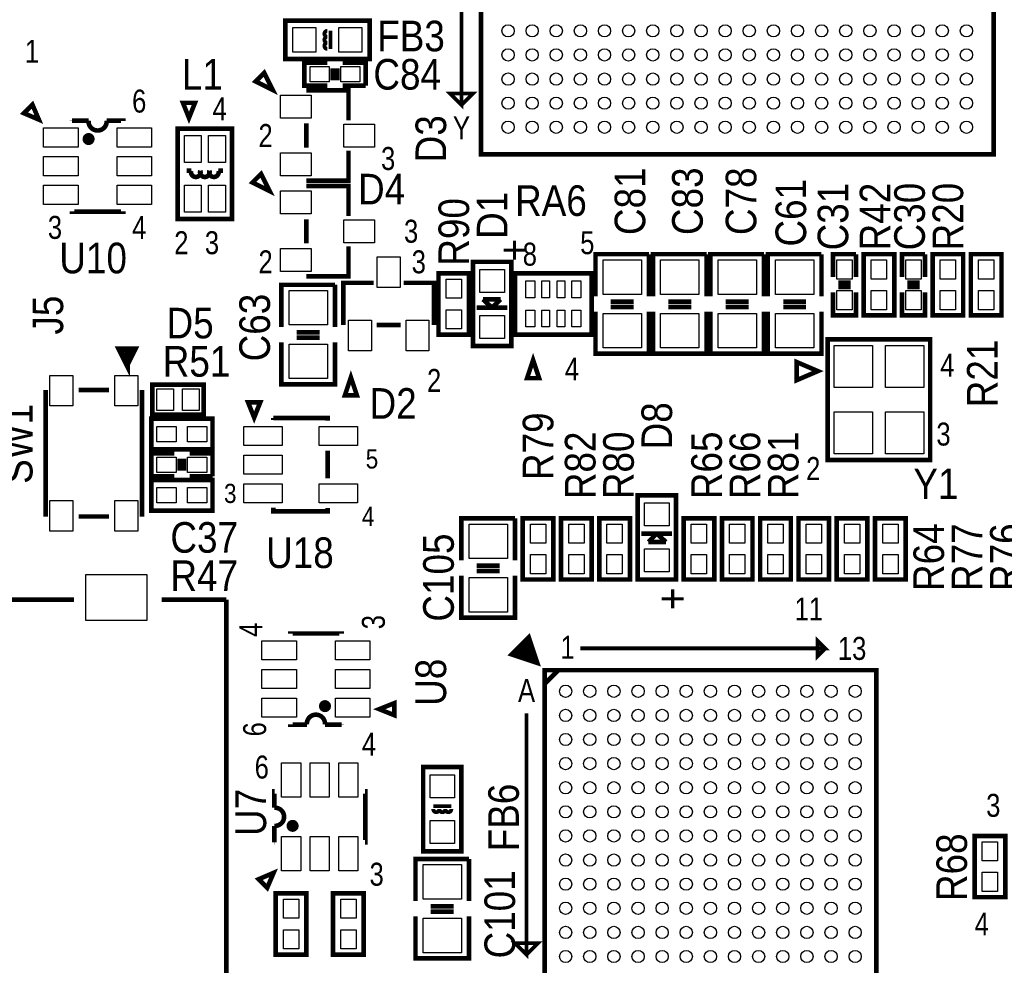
# Model space of a CAD drawing. Extents: x -19 to 391, y -43 to 244.
# Tile 3 of 31: x 9 to 41, y 16 to 47. Entities that reach past the tile are written whole.
import ezdxf
from ezdxf.enums import TextEntityAlignment as Align

# ---------------------------------------------------------------- set-up
doc = ezdxf.new("R2010")
doc.units = 0
for name, color, linetype in [('BOARD_GEOMETRY_SILKSCREEN_TOP', 1, 'CONTINUOUS'), ('PACKAGE_GEOMETRY_SILKSCREEN_TOP', 4, 'CONTINUOUS'), ('PIN_TOP', 5, 'CONTINUOUS'), ('REF_DES_SILKSCREEN_TOP', 6, 'CONTINUOUS')]:
    doc.layers.add(name, color=color, linetype=linetype)

msp = doc.modelspace()

# ---------------------------------------------------------------- linework, layer by layer
at = {"layer": 'BOARD_GEOMETRY_SILKSCREEN_TOP', "const_width": 0.127}
for points in [[(23.495, 58.039), (23.495, 44.196), (23.114, 44.577), (23.876, 44.577), (23.495, 44.196)], [(27.432, 26.162), (35.56, 26.162), (35.306, 26.416), (35.306, 25.908), (35.56, 26.162)], [(25.654, 24.003), (25.654, 16.002), (25.273, 16.383), (26.035, 16.383), (25.654, 16.002)]]:
    msp.add_lwpolyline(points, dxfattribs=at)
at = {"layer": 'PACKAGE_GEOMETRY_SILKSCREEN_TOP'}
for points, const_width in [([(24.13889, 59.55411), (24.13889, 42.55389), (41.13911, 42.55389), (41.13911, 59.55411)], 0.1524), ([(20.447, 45.72), (17.653, 45.72), (17.653, 46.99), (20.447, 46.99)], 0.1524), ([(17.238726, 44.692824), (16.95577, 45.258482), (16.673068, 44.97578)], 0.1524), ([(9.481058, 43.709336), (9.268968, 44.204128), (8.986266, 43.921426)], 0.1524), ([(14.45895, 43.763946), (14.659102, 44.264072), (14.259052, 44.264072)], 0.1524), ([(15.885922, 43.410124), (15.885922, 40.409876), (14.086078, 40.409876), (14.086078, 43.410124)], 0.1524), ([(17.13357, 41.338246), (16.850614, 41.903904), (16.567912, 41.621202)], 0.1524), ([(37.846, 39.243), (37.846, 37.211), (36.83, 37.211), (36.83, 39.243)], 0.1524), ([(40.132, 39.243), (40.132, 37.211), (39.116, 37.211), (39.116, 39.243)], 0.1524), ([(41.402, 39.243), (41.402, 37.211), (40.386, 37.211), (40.386, 39.243)], 0.1524), ([(25.146, 38.989), (25.146, 36.195), (23.876, 36.195), (23.876, 38.989)], 0.1524), ([(23.749, 38.608), (23.749, 36.576), (22.733, 36.576), (22.733, 38.608)], 0.1524), ([(27.432, 36.576), (27.813, 36.576), (27.813, 38.608), (25.273, 38.608), (25.273, 36.576)], 0.1524), ([(39.038022, 36.31692), (39.038022, 32.417004), (35.637978, 32.417004), (35.637978, 36.416996), (39.038022, 36.416996)], 0.1524), ([(25.8699, 35.729926), (25.670002, 35.129978), (26.070052, 35.129978)], 0.151892), ([(35.31108, 35.362896), (34.611056, 35.663124), (34.611056, 35.062922)], 0.1524), ([(19.828002, 35.156902), (19.628104, 34.556954), (20.0279, 34.556954)], 0.1524), ([(14.946884, 34.917126), (13.247116, 34.917126), (13.247116, 33.916874), (14.946884, 33.916874)], 0.1524), ([(16.620998, 33.822894), (16.820896, 34.32302), (16.4211, 34.32302)], 0.1524), ([(15.24, 32.766), (13.208, 32.766), (13.208, 33.782), (15.24, 33.782)], 0.1524), ([(15.24, 30.734), (13.208, 30.734), (13.208, 31.75), (15.24, 31.75)], 0.1524), ([(29.337, 28.448), (29.337, 31.242), (30.607, 31.242), (30.607, 28.448)], 0.1524), ([(26.543, 30.48), (26.543, 28.448), (25.527, 28.448), (25.527, 30.48)], 0.1524), ([(27.813, 30.48), (27.813, 28.448), (26.797, 28.448), (26.797, 30.48)], 0.1524), ([(29.083, 30.48), (29.083, 28.448), (28.067, 28.448), (28.067, 30.48)], 0.1524), ([(31.877, 30.48), (31.877, 28.448), (30.861, 28.448), (30.861, 30.48)], 0.1524), ([(33.147, 30.48), (33.147, 28.448), (32.131, 28.448), (32.131, 30.48)], 0.1524), ([(34.417, 30.48), (34.417, 28.448), (33.401, 28.448), (33.401, 30.48)], 0.1524), ([(35.687, 30.48), (35.687, 28.448), (34.671, 28.448), (34.671, 30.48)], 0.1524), ([(36.957, 30.48), (36.957, 28.448), (35.941, 28.448), (35.941, 30.48)], 0.1524), ([(38.227, 30.48), (38.227, 28.448), (37.211, 28.448), (37.211, 30.48)], 0.1524), ([(26.007568, 25.681432), (25.724612, 26.530046), (25.158954, 25.964388)], 0.1524), ([(25.799034, 25.889966), (25.657556, 26.3144), (25.3746, 26.031444)], 0.249936), ([(26.249884, 25.439116), (26.249884, 14.438884), (37.250116, 14.438884), (37.250116, 25.439116)], 0.1524), ([(20.769072, 24.146002), (21.268944, 23.946104), (21.268944, 24.3459)], 0.1524), ([(23.495, 22.225), (23.495, 19.431), (22.225, 19.431), (22.225, 22.225)], 0.1524), ([(40.513, 17.907), (40.513, 19.939), (41.529, 19.939), (41.529, 17.907)], 0.1524), ([(17.265904, 18.71472), (16.771112, 18.50263), (17.053814, 18.219928)], 0.1524), ([(17.33804, 16.002), (17.33804, 18.034), (18.35404, 18.034), (18.35404, 16.002)], 0.1524), ([(19.23796, 16.002), (19.23796, 18.034), (20.25396, 18.034), (20.25396, 16.002)], 0.1524)]:
    msp.add_lwpolyline(points, close=True, dxfattribs=dict(at, const_width=const_width))
for points, const_width in [([(19.05, 46.455076, -1), (19.05, 46.654974)], 0.127), ([(19.05, 46.254924, -1), (19.05, 46.455076)], 0.127), ([(19.05, 46.254924, 1), (19.05, 46.055026)], 0.127), ([(10.580116, 43.67403), (11.130026, 43.67403, 1.090532), (11.729974, 43.67403), (12.279884, 43.67403), (12.279884, 43.664124)], 0.1524), ([(14.835886, 42.013886, -1.386912), (14.535912, 42.013886), (14.386052, 42.010076)], 0.1524), ([(15.136114, 42.013886, -1.386094), (14.835886, 42.013886)], 0.1524), ([(15.136114, 42.013886, 1.386912), (15.436088, 42.013886), (15.585948, 42.010076)], 0.1524), ([(19.518884, 23.63597), (18.968974, 23.63597, 1.090532), (18.369026, 23.63597), (17.819116, 23.63597), (17.819116, 23.645876)], 0.1524), ([(17.28597, 19.724116), (17.28597, 20.274026, 1.090532), (17.28597, 20.873974), (17.28597, 21.423884), (17.295876, 21.423884)], 0.1524), ([(22.759924, 20.828, -1), (22.560026, 20.828)], 0.127), ([(22.960076, 20.828, -1), (22.759924, 20.828)], 0.127), ([(22.960076, 20.828, 1), (23.159974, 20.828)], 0.127)]:
    msp.add_lwpolyline(points, format="xyb", dxfattribs=dict(at, const_width=const_width))
for points, const_width in [([(19.150076, 46.055026), (19.150076, 46.654974)], 0.127), ([(19.05, 44.831), (18.288, 44.831), (18.288, 45.593), (19.05, 45.593)], 0.1524), ([(19.2278, 45.0088), (19.2278, 45.4152)], 0.1524), ([(19.3802, 45.0088), (19.3802, 45.4152)], 0.1524), ([(19.558, 45.593), (20.32, 45.593), (20.32, 44.831)], 0.1524), ([(19.750024, 43.680126), (19.750024, 44.680124), (18.349976, 44.680124)], 0.1524), ([(20.32, 44.831), (19.558, 44.831)], 0.1524), ([(10.580116, 43.664124), (10.580116, 43.67403)], 0.1524), ([(18.349976, 43.58005), (18.349976, 42.77995)], 0.1524), ([(18.349976, 41.679876), (19.750024, 41.679876), (19.750024, 42.679874)], 0.1524), ([(19.750024, 40.505126), (19.750024, 41.505124), (18.349976, 41.505124)], 0.1524), ([(12.279884, 40.663876), (12.279884, 40.65397), (10.580116, 40.65397), (10.580116, 40.663876)], 0.1524), ([(18.349976, 40.40505), (18.349976, 39.60495)], 0.1524), ([(18.349976, 38.504876), (19.750024, 38.504876), (19.750024, 39.504874)], 0.1524), ([(27.94, 37.846), (27.94, 39.243), (29.718, 39.243)], 0.1524), ([(29.718, 39.243), (29.718, 37.846)], 0.1524), ([(29.845, 37.846), (29.845, 39.243), (31.623, 39.243)], 0.1524), ([(31.623, 39.243), (31.623, 37.846)], 0.1524), ([(31.75, 37.846), (31.75, 39.243), (33.528, 39.243)], 0.1524), ([(33.528, 39.243), (33.528, 37.846)], 0.1524), ([(33.655, 37.846), (33.655, 39.243), (35.433, 39.243)], 0.1524), ([(35.433, 39.243), (35.433, 37.846)], 0.1524), ([(35.814, 38.481), (35.814, 39.243), (36.576, 39.243)], 0.1524), ([(36.576, 39.243), (36.576, 38.481)], 0.1524), ([(38.1, 38.481), (38.1, 39.243), (38.862, 39.243)], 0.1524), ([(38.862, 39.243), (38.862, 38.481)], 0.1524), ([(17.526, 36.83), (17.526, 38.227), (19.304, 38.227)], 0.1524), ([(19.304, 38.227), (19.304, 36.83)], 0.1524), ([(20.581874, 38.292024), (19.581876, 38.292024), (19.581876, 36.891976)], 0.1524), ([(22.582124, 36.891976), (22.582124, 38.292024), (21.582126, 38.292024)], 0.1524), ([(36.3982, 38.3032), (35.9918, 38.3032)], 0.1524), ([(36.3982, 38.1508), (35.9918, 38.1508)], 0.1524), ([(38.6842, 38.3032), (38.2778, 38.3032)], 0.1524), ([(38.6842, 38.1508), (38.2778, 38.1508)], 0.1524), ([(36.576, 37.973), (36.576, 37.211), (35.814, 37.211), (35.814, 37.973)], 0.1524), ([(38.862, 37.973), (38.862, 37.211), (38.1, 37.211), (38.1, 37.973)], 0.1524), ([(24.2062, 37.7444), (24.511, 37.465)], 0.1524), ([(24.4856, 37.7444), (24.2062, 37.7444)], 0.1524), ([(24.7904, 37.7444), (24.4856, 37.7444)], 0.1524), ([(24.511, 37.7444), (24.511, 37.7952)], 0.1524), ([(24.511, 37.465), (24.7904, 37.7444)], 0.1524), ([(29.21, 37.6682), (28.448, 37.6682)], 0.1524), ([(29.21, 37.4904), (28.448, 37.4904)], 0.1524), ([(31.115, 37.6682), (30.353, 37.6682)], 0.1524), ([(31.115, 37.4904), (30.353, 37.4904)], 0.1524), ([(33.02, 37.6682), (32.258, 37.6682)], 0.1524), ([(33.02, 37.4904), (32.258, 37.4904)], 0.1524), ([(34.925, 37.6682), (34.163, 37.6682)], 0.1524), ([(34.925, 37.4904), (34.163, 37.4904)], 0.1524), ([(24.003, 37.465), (25.019, 37.465)], 0.1524), ([(24.511, 37.3888), (24.511, 37.465)], 0.1524), ([(29.718, 37.338), (29.718, 35.941), (29.591, 35.941), (27.94, 35.941), (27.94, 37.338)], 0.1524), ([(31.623, 37.338), (31.623, 35.941), (31.496, 35.941), (29.845, 35.941), (29.845, 37.338)], 0.1524), ([(33.528, 37.338), (33.528, 35.941), (33.401, 35.941), (31.75, 35.941), (31.75, 37.338)], 0.1524), ([(35.433, 37.338), (35.433, 35.941), (35.306, 35.941), (33.655, 35.941), (33.655, 37.338)], 0.1524), ([(20.68195, 36.891976), (21.48205, 36.891976)], 0.1524), ([(18.796, 36.6522), (18.034, 36.6522)], 0.1524), ([(19.304, 36.322), (19.304, 34.925), (19.177, 34.925), (17.526, 34.925), (17.526, 36.322)], 0.1524), ([(18.796, 36.4744), (18.034, 36.4744)], 0.1524), ([(12.403074, 35.588956), (12.65301, 36.089082), (12.152884, 36.089082), (12.403074, 35.588956), (12.403074, 35.989006)], 0.199898), ([(9.703054, 34.739072), (9.703054, 30.538928)], 0.1524), ([(11.803126, 34.739072), (10.802874, 34.739072)], 0.1524), ([(12.902946, 30.538928), (12.902946, 34.739072)], 0.1524), ([(17.261078, 33.807908), (17.261078, 33.738058)], 0.1524), ([(19.060922, 33.717992), (19.060922, 33.807908), (17.261078, 33.807908)], 0.1524), ([(13.97, 31.877), (13.208, 31.877), (13.208, 32.639), (13.97, 32.639)], 0.1524), ([(14.478, 32.639), (15.24, 32.639), (15.24, 31.877)], 0.1524), ([(19.060922, 31.807912), (19.060922, 32.717994)], 0.1524), ([(14.1478, 32.0548), (14.1478, 32.4612)], 0.1524), ([(14.3002, 32.0548), (14.3002, 32.4612)], 0.1524), ([(15.24, 31.877), (14.478, 31.877)], 0.1524), ([(17.261078, 30.82798), (17.261078, 30.708092), (19.060922, 30.708092), (19.060922, 30.818074)], 0.1524), ([(10.802874, 30.538928), (11.803126, 30.538928)], 0.1524), ([(23.495, 29.083), (23.495, 30.48), (25.273, 30.48)], 0.1524), ([(25.273, 30.48), (25.273, 29.083)], 0.1524), ([(30.48, 29.972), (29.464, 29.972)], 0.1524), ([(29.972, 29.972), (29.6926, 29.6926)], 0.1524), ([(29.972, 30.0482), (29.972, 29.972)], 0.1524), ([(30.2768, 29.6926), (29.972, 29.972)], 0.1524), ([(29.6926, 29.6926), (29.9974, 29.6926)], 0.1524), ([(29.972, 29.6926), (29.972, 29.6418)], 0.1524), ([(29.9974, 29.6926), (30.2768, 29.6926)], 0.1524), ([(24.765, 28.9052), (24.003, 28.9052)], 0.1524), ([(24.765, 28.7274), (24.003, 28.7274)], 0.1524), ([(25.273, 28.575), (25.273, 27.178), (25.146, 27.178), (23.495, 27.178), (23.495, 28.575)], 0.1524), ([(4.998974, 27.77998), (10.649966, 27.77998)], 0.1524), ([(13.550138, 27.77998), (15.699994, 27.77998)], 0.1524), ([(15.699994, 27.77998), (15.699994, 14.179804)], 0.1524), ([(17.819116, 26.646124), (17.819116, 26.65603), (19.518884, 26.65603), (19.518884, 26.646124)], 0.1524), ([(26.2255, 24.9555), (26.7335, 25.4635)], 0.1524), ([(19.518884, 23.645876), (19.518884, 23.63597)], 0.1524), ([(20.296124, 21.423884), (20.30603, 21.423884), (20.30603, 19.724116), (20.296124, 19.724116)], 0.1524), ([(23.159974, 20.928076), (22.560026, 20.928076)], 0.127), ([(17.295876, 19.724116), (17.28597, 19.724116)], 0.1524), ([(21.971, 17.78), (21.971, 19.177), (23.749, 19.177)], 0.1524), ([(23.749, 19.177), (23.749, 17.78)], 0.1524), ([(23.241, 17.6022), (22.479, 17.6022)], 0.1524), ([(23.749, 17.272), (23.749, 15.875), (23.622, 15.875), (21.971, 15.875), (21.971, 17.272)], 0.1524), ([(23.241, 17.4244), (22.479, 17.4244)], 0.1524)]:
    msp.add_lwpolyline(points, dxfattribs=dict(at, const_width=const_width))
at = {"layer": 'PACKAGE_GEOMETRY_SILKSCREEN_TOP', "const_width": 0.199898}
for points in [[(11.229848, 43.063922, 1), (11.030152, 43.064078, 1)], [(19.068796, 24.246078, 1), (18.869204, 24.245922, 1)], [(17.9959, 20.274026, 1), (17.7961, 20.273974, 1)]]:
    msp.add_lwpolyline(points, format="xyb", close=True, dxfattribs=at)
at = {"layer": 'PIN_TOP'}
for points in [[(18.669, 46.7614), (18.669, 45.9486), (17.907, 45.9486), (17.907, 46.7614)], [(20.193, 46.7614), (20.193, 45.9486), (19.431, 45.9486), (19.431, 46.7614)], [(19.1135, 45.466), (19.1135, 44.958), (18.4785, 44.958), (18.4785, 45.466)], [(20.1295, 45.466), (20.1295, 44.958), (19.4945, 44.958), (19.4945, 45.466)], [(17.491964, 44.51604), (18.507964, 44.51604), (18.507964, 43.75404), (17.491964, 43.75404)], [(9.638538, 43.43146), (10.781538, 43.43146), (10.781538, 42.79646), (9.638538, 42.79646)], [(12.078462, 43.43146), (13.221462, 43.43146), (13.221462, 42.79646), (12.078462, 42.79646)], [(19.592036, 43.561), (20.608036, 43.561), (20.608036, 42.799), (19.592036, 42.799)], [(14.30655, 43.179492), (14.86535, 43.179492), (14.86535, 42.290492), (14.30655, 42.290492)], [(15.10665, 43.179492), (15.66545, 43.179492), (15.66545, 42.290492), (15.10665, 42.290492)], [(9.638538, 42.4815), (10.781538, 42.4815), (10.781538, 41.8465), (9.638538, 41.8465)], [(12.078462, 42.4815), (13.221462, 42.4815), (13.221462, 41.8465), (12.078462, 41.8465)], [(17.491964, 42.60596), (18.507964, 42.60596), (18.507964, 41.84396), (17.491964, 41.84396)], [(9.638538, 41.53154), (10.781538, 41.53154), (10.781538, 40.89654), (9.638538, 40.89654)], [(12.078462, 41.53154), (13.221462, 41.53154), (13.221462, 40.89654), (12.078462, 40.89654)], [(14.30655, 41.529508), (14.86535, 41.529508), (14.86535, 40.640508), (14.30655, 40.640508)], [(15.10665, 41.529508), (15.66545, 41.529508), (15.66545, 40.640508), (15.10665, 40.640508)], [(17.491964, 41.34104), (18.507964, 41.34104), (18.507964, 40.57904), (17.491964, 40.57904)], [(19.592036, 40.386), (20.608036, 40.386), (20.608036, 39.624), (19.592036, 39.624)], [(17.491964, 39.43096), (18.507964, 39.43096), (18.507964, 38.66896), (17.491964, 38.66896)], [(20.701, 38.134036), (20.701, 39.150036), (21.463, 39.150036), (21.463, 38.134036)], [(28.194, 39.0525), (29.464, 39.0525), (29.464, 37.9095), (28.194, 37.9095)], [(30.099, 39.0525), (31.369, 39.0525), (31.369, 37.9095), (30.099, 37.9095)], [(32.004, 39.0525), (33.274, 39.0525), (33.274, 37.9095), (32.004, 37.9095)], [(33.909, 39.0525), (35.179, 39.0525), (35.179, 37.9095), (33.909, 37.9095)], [(35.941, 39.0525), (36.449, 39.0525), (36.449, 38.4175), (35.941, 38.4175)], [(37.084, 39.0525), (37.592, 39.0525), (37.592, 38.4175), (37.084, 38.4175)], [(38.227, 39.0525), (38.735, 39.0525), (38.735, 38.4175), (38.227, 38.4175)], [(39.37, 39.0525), (39.878, 39.0525), (39.878, 38.4175), (39.37, 38.4175)], [(40.64, 39.0525), (41.148, 39.0525), (41.148, 38.4175), (40.64, 38.4175)], [(24.1046, 38.735), (24.9174, 38.735), (24.9174, 37.973), (24.1046, 37.973)], [(22.987, 38.4175), (23.495, 38.4175), (23.495, 37.7825), (22.987, 37.7825)], [(25.6286, 37.7952), (25.6286, 38.354), (25.9334, 38.354), (25.9334, 37.7952)], [(26.162, 37.7952), (26.162, 38.354), (26.416, 38.354), (26.416, 37.7952)], [(26.67, 37.7952), (26.67, 38.354), (26.924, 38.354), (26.924, 37.7952)], [(27.1526, 37.7952), (27.1526, 38.354), (27.4574, 38.354), (27.4574, 37.7952)], [(17.78, 38.0365), (19.05, 38.0365), (19.05, 36.8935), (17.78, 36.8935)], [(35.941, 38.0365), (36.449, 38.0365), (36.449, 37.4015), (35.941, 37.4015)], [(37.084, 38.0365), (37.592, 38.0365), (37.592, 37.4015), (37.084, 37.4015)], [(38.227, 38.0365), (38.735, 38.0365), (38.735, 37.4015), (38.227, 37.4015)], [(39.37, 38.0365), (39.878, 38.0365), (39.878, 37.4015), (39.37, 37.4015)], [(40.64, 38.0365), (41.148, 38.0365), (41.148, 37.4015), (40.64, 37.4015)], [(22.987, 37.4015), (23.495, 37.4015), (23.495, 36.7665), (22.987, 36.7665)], [(25.6286, 36.83), (25.6286, 37.3888), (25.9334, 37.3888), (25.9334, 36.83)], [(26.162, 36.83), (26.162, 37.3888), (26.416, 37.3888), (26.416, 36.83)], [(26.67, 36.83), (26.67, 37.3888), (26.924, 37.3888), (26.924, 36.83)], [(27.1526, 36.83), (27.1526, 37.3888), (27.4574, 37.3888), (27.4574, 36.83)], [(28.194, 37.2745), (29.464, 37.2745), (29.464, 36.1315), (28.194, 36.1315)], [(30.099, 37.2745), (31.369, 37.2745), (31.369, 36.1315), (30.099, 36.1315)], [(32.004, 37.2745), (33.274, 37.2745), (33.274, 36.1315), (32.004, 36.1315)], [(33.909, 37.2745), (35.179, 37.2745), (35.179, 36.1315), (33.909, 36.1315)], [(19.74596, 36.033964), (19.74596, 37.049964), (20.50796, 37.049964), (20.50796, 36.033964)], [(21.65604, 36.033964), (21.65604, 37.049964), (22.41804, 37.049964), (22.41804, 36.033964)], [(24.1046, 37.211), (24.9174, 37.211), (24.9174, 36.449), (24.1046, 36.449)], [(17.78, 36.2585), (19.05, 36.2585), (19.05, 35.1155), (17.78, 35.1155)], [(35.853116, 36.215574), (37.123116, 36.215574), (37.123116, 34.818574), (35.853116, 34.818574)], [(37.552884, 36.215574), (38.822884, 36.215574), (38.822884, 34.818574), (37.552884, 34.818574)], [(9.847072, 35.221926), (10.609072, 35.221926), (10.609072, 34.205926), (9.847072, 34.205926)], [(11.996928, 35.221926), (12.758928, 35.221926), (12.758928, 34.205926), (11.996928, 34.205926)], [(13.951458, 34.7726), (13.951458, 34.0614), (13.392658, 34.0614), (13.392658, 34.7726)], [(14.801342, 34.7726), (14.801342, 34.0614), (14.242542, 34.0614), (14.242542, 34.7726)], [(35.853116, 34.015426), (37.123116, 34.015426), (37.123116, 32.618426), (35.853116, 32.618426)], [(37.552884, 34.015426), (38.822884, 34.015426), (38.822884, 32.618426), (37.552884, 32.618426)], [(14.0335, 33.528), (14.0335, 33.02), (13.3985, 33.02), (13.3985, 33.528)], [(15.0495, 33.528), (15.0495, 33.02), (14.4145, 33.02), (14.4145, 33.528)], [(16.276066, 33.52546), (17.546066, 33.52546), (17.546066, 32.89046), (16.276066, 32.89046)], [(18.775934, 33.52546), (20.045934, 33.52546), (20.045934, 32.89046), (18.775934, 32.89046)], [(14.0335, 32.512), (14.0335, 32.004), (13.3985, 32.004), (13.3985, 32.512)], [(15.0495, 32.512), (15.0495, 32.004), (14.4145, 32.004), (14.4145, 32.512)], [(16.276066, 32.5755), (17.546066, 32.5755), (17.546066, 31.9405), (16.276066, 31.9405)], [(14.0335, 31.496), (14.0335, 30.988), (13.3985, 30.988), (13.3985, 31.496)], [(15.0495, 31.496), (15.0495, 30.988), (14.4145, 30.988), (14.4145, 31.496)], [(16.276066, 31.62554), (17.546066, 31.62554), (17.546066, 30.99054), (16.276066, 30.99054)], [(18.775934, 31.62554), (20.045934, 31.62554), (20.045934, 30.99054), (18.775934, 30.99054)], [(9.847072, 31.072074), (10.609072, 31.072074), (10.609072, 30.056074), (9.847072, 30.056074)], [(11.996928, 31.072074), (12.758928, 31.072074), (12.758928, 30.056074), (11.996928, 30.056074)], [(30.3784, 30.226), (29.5656, 30.226), (29.5656, 30.988), (30.3784, 30.988)], [(23.749, 30.2895), (25.019, 30.2895), (25.019, 29.1465), (23.749, 29.1465)], [(25.781, 30.2895), (26.289, 30.2895), (26.289, 29.6545), (25.781, 29.6545)], [(27.051, 30.2895), (27.559, 30.2895), (27.559, 29.6545), (27.051, 29.6545)], [(28.321, 30.2895), (28.829, 30.2895), (28.829, 29.6545), (28.321, 29.6545)], [(31.115, 30.2895), (31.623, 30.2895), (31.623, 29.6545), (31.115, 29.6545)], [(32.385, 30.2895), (32.893, 30.2895), (32.893, 29.6545), (32.385, 29.6545)], [(33.655, 30.2895), (34.163, 30.2895), (34.163, 29.6545), (33.655, 29.6545)], [(34.925, 30.2895), (35.433, 30.2895), (35.433, 29.6545), (34.925, 29.6545)], [(36.195, 30.2895), (36.703, 30.2895), (36.703, 29.6545), (36.195, 29.6545)], [(37.465, 30.2895), (37.973, 30.2895), (37.973, 29.6545), (37.465, 29.6545)], [(30.3784, 28.702), (29.5656, 28.702), (29.5656, 29.464), (30.3784, 29.464)], [(25.781, 29.2735), (26.289, 29.2735), (26.289, 28.6385), (25.781, 28.6385)], [(27.051, 29.2735), (27.559, 29.2735), (27.559, 28.6385), (27.051, 28.6385)], [(28.321, 29.2735), (28.829, 29.2735), (28.829, 28.6385), (28.321, 28.6385)], [(31.115, 29.2735), (31.623, 29.2735), (31.623, 28.6385), (31.115, 28.6385)], [(32.385, 29.2735), (32.893, 29.2735), (32.893, 28.6385), (32.385, 28.6385)], [(33.655, 29.2735), (34.163, 29.2735), (34.163, 28.6385), (33.655, 28.6385)], [(34.925, 29.2735), (35.433, 29.2735), (35.433, 28.6385), (34.925, 28.6385)], [(36.195, 29.2735), (36.703, 29.2735), (36.703, 28.6385), (36.195, 28.6385)], [(37.465, 29.2735), (37.973, 29.2735), (37.973, 28.6385), (37.465, 28.6385)], [(11.034014, 28.61691), (13.066014, 28.61691), (13.066014, 27.09291), (11.034014, 27.09291)], [(23.749, 28.5115), (25.019, 28.5115), (25.019, 27.3685), (23.749, 27.3685)], [(18.020538, 25.77846), (16.877538, 25.77846), (16.877538, 26.41346), (18.020538, 26.41346)], [(20.460462, 25.77846), (19.317462, 25.77846), (19.317462, 26.41346), (20.460462, 26.41346)], [(18.020538, 24.8285), (16.877538, 24.8285), (16.877538, 25.4635), (18.020538, 25.4635)], [(20.460462, 24.8285), (19.317462, 24.8285), (19.317462, 25.4635), (20.460462, 25.4635)], [(18.020538, 23.87854), (16.877538, 23.87854), (16.877538, 24.51354), (18.020538, 24.51354)], [(20.460462, 23.87854), (19.317462, 23.87854), (19.317462, 24.51354), (20.460462, 24.51354)], [(17.52854, 21.222462), (17.52854, 22.365462), (18.16354, 22.365462), (18.16354, 21.222462)], [(18.4785, 21.222462), (18.4785, 22.365462), (19.1135, 22.365462), (19.1135, 21.222462)], [(19.42846, 21.222462), (19.42846, 22.365462), (20.06346, 22.365462), (20.06346, 21.222462)], [(22.4536, 21.971), (23.2664, 21.971), (23.2664, 21.209), (22.4536, 21.209)], [(22.4536, 20.447), (23.2664, 20.447), (23.2664, 19.685), (22.4536, 19.685)], [(17.52854, 18.782538), (17.52854, 19.925538), (18.16354, 19.925538), (18.16354, 18.782538)], [(18.4785, 18.782538), (18.4785, 19.925538), (19.1135, 19.925538), (19.1135, 18.782538)], [(19.42846, 18.782538), (19.42846, 19.925538), (20.06346, 19.925538), (20.06346, 18.782538)], [(41.275, 19.1135), (40.767, 19.1135), (40.767, 19.7485), (41.275, 19.7485)], [(22.225, 18.9865), (23.495, 18.9865), (23.495, 17.8435), (22.225, 17.8435)], [(41.275, 18.0975), (40.767, 18.0975), (40.767, 18.7325), (41.275, 18.7325)], [(18.10004, 17.2085), (17.59204, 17.2085), (17.59204, 17.8435), (18.10004, 17.8435)], [(19.99996, 17.2085), (19.49196, 17.2085), (19.49196, 17.8435), (19.99996, 17.8435)], [(22.225, 17.2085), (23.495, 17.2085), (23.495, 16.0655), (22.225, 16.0655)], [(18.10004, 16.1925), (17.59204, 16.1925), (17.59204, 16.8275), (18.10004, 16.8275)], [(19.99996, 16.1925), (19.49196, 16.1925), (19.49196, 16.8275), (19.99996, 16.8275)]]:
    msp.add_lwpolyline(points, close=True, dxfattribs=at)
for centre in [(25.039066, 46.653958), (25.838912, 46.653958), (26.639012, 46.653958), (27.439112, 46.653958), (28.238958, 46.653958), (29.039058, 46.653958), (29.838904, 46.653958), (30.639004, 46.653958), (31.439104, 46.653958), (32.23895, 46.653958), (33.03905, 46.653958), (33.838896, 46.653958), (34.638996, 46.653958), (35.439096, 46.653958), (36.238942, 46.653958), (37.039042, 46.653958), (37.838888, 46.653958), (38.638988, 46.653958), (39.439088, 46.653958), (40.238934, 46.653958), (25.039066, 45.854112), (25.838912, 45.854112), (26.639012, 45.854112), (27.439112, 45.854112), (28.238958, 45.854112), (29.039058, 45.854112), (29.838904, 45.854112), (30.639004, 45.854112), (31.439104, 45.854112), (32.23895, 45.854112), (33.03905, 45.854112), (33.838896, 45.854112), (34.638996, 45.854112), (35.439096, 45.854112), (36.238942, 45.854112), (37.039042, 45.854112), (37.838888, 45.854112), (38.638988, 45.854112), (39.439088, 45.854112), (40.238934, 45.854112), (25.039066, 45.054012), (25.838912, 45.054012), (26.639012, 45.054012), (27.439112, 45.054012), (28.238958, 45.054012), (29.039058, 45.054012), (29.838904, 45.054012), (30.639004, 45.054012), (31.439104, 45.054012), (32.23895, 45.054012), (33.03905, 45.054012), (33.838896, 45.054012), (34.638996, 45.054012), (35.439096, 45.054012), (36.238942, 45.054012), (37.039042, 45.054012), (37.838888, 45.054012), (38.638988, 45.054012), (39.439088, 45.054012), (40.238934, 45.054012), (25.039066, 44.253912), (25.838912, 44.253912), (26.639012, 44.253912), (27.439112, 44.253912), (28.238958, 44.253912), (29.039058, 44.253912), (29.838904, 44.253912), (30.639004, 44.253912), (31.439104, 44.253912), (32.23895, 44.253912), (33.03905, 44.253912), (33.838896, 44.253912), (34.638996, 44.253912), (35.439096, 44.253912), (36.238942, 44.253912), (37.039042, 44.253912), (37.838888, 44.253912), (38.638988, 44.253912), (39.439088, 44.253912), (40.238934, 44.253912), (25.039066, 43.454066), (25.838912, 43.454066), (26.639012, 43.454066), (27.439112, 43.454066), (28.238958, 43.454066), (29.039058, 43.454066), (29.838904, 43.454066), (30.639004, 43.454066), (31.439104, 43.454066), (32.23895, 43.454066), (33.03905, 43.454066), (33.838896, 43.454066), (34.638996, 43.454066), (35.439096, 43.454066), (36.238942, 43.454066), (37.039042, 43.454066), (37.838888, 43.454066), (38.638988, 43.454066), (39.439088, 43.454066), (40.238934, 43.454066), (26.949908, 24.739092), (27.750008, 24.739092), (28.550108, 24.739092), (29.349954, 24.739092), (30.150054, 24.739092), (30.9499, 24.739092), (31.75, 24.739092), (32.5501, 24.739092), (33.349946, 24.739092), (34.150046, 24.739092), (34.949892, 24.739092), (35.749992, 24.739092), (36.550092, 24.739092), (26.949908, 23.938992), (27.750008, 23.938992), (28.550108, 23.938992), (29.349954, 23.938992), (30.150054, 23.938992), (30.9499, 23.938992), (31.75, 23.938992), (32.5501, 23.938992), (33.349946, 23.938992), (34.150046, 23.938992), (34.949892, 23.938992), (35.749992, 23.938992), (36.550092, 23.938992), (26.949908, 23.138892), (27.750008, 23.138892), (28.550108, 23.138892), (29.349954, 23.138892), (30.150054, 23.138892), (30.9499, 23.138892), (31.75, 23.138892), (32.5501, 23.138892), (33.349946, 23.138892), (34.150046, 23.138892), (34.949892, 23.138892), (35.749992, 23.138892), (36.550092, 23.138892), (26.949908, 22.339046), (27.750008, 22.339046), (28.550108, 22.339046), (29.349954, 22.339046), (30.150054, 22.339046), (30.9499, 22.339046), (31.75, 22.339046), (32.5501, 22.339046), (33.349946, 22.339046), (34.150046, 22.339046), (34.949892, 22.339046), (35.749992, 22.339046), (36.550092, 22.339046), (26.949908, 21.538946), (27.750008, 21.538946), (28.550108, 21.538946), (29.349954, 21.538946), (30.150054, 21.538946), (30.9499, 21.538946), (31.75, 21.538946), (32.5501, 21.538946), (33.349946, 21.538946), (34.150046, 21.538946), (34.949892, 21.538946), (35.749992, 21.538946), (36.550092, 21.538946), (26.949908, 20.7391), (27.750008, 20.7391), (28.550108, 20.7391), (29.349954, 20.7391), (30.150054, 20.7391), (30.9499, 20.7391), (31.75, 20.7391), (32.5501, 20.7391), (33.349946, 20.7391), (34.150046, 20.7391), (34.949892, 20.7391), (35.749992, 20.7391), (36.550092, 20.7391), (26.949908, 19.939), (27.750008, 19.939), (28.550108, 19.939), (29.349954, 19.939), (30.150054, 19.939), (30.9499, 19.939), (31.75, 19.939), (32.5501, 19.939), (33.349946, 19.939), (34.150046, 19.939), (34.949892, 19.939), (35.749992, 19.939), (36.550092, 19.939), (26.949908, 19.1389), (27.750008, 19.1389), (28.550108, 19.1389), (29.349954, 19.1389), (30.150054, 19.1389), (30.9499, 19.1389), (31.75, 19.1389), (32.5501, 19.1389), (33.349946, 19.1389), (34.150046, 19.1389), (34.949892, 19.1389), (35.749992, 19.1389), (36.550092, 19.1389), (26.949908, 18.339054), (27.750008, 18.339054), (28.550108, 18.339054), (29.349954, 18.339054), (30.150054, 18.339054), (30.9499, 18.339054), (31.75, 18.339054), (32.5501, 18.339054), (33.349946, 18.339054), (34.150046, 18.339054), (34.949892, 18.339054), (35.749992, 18.339054), (36.550092, 18.339054), (26.949908, 17.538954), (27.750008, 17.538954), (28.550108, 17.538954), (29.349954, 17.538954), (30.150054, 17.538954), (30.9499, 17.538954), (31.75, 17.538954), (32.5501, 17.538954), (33.349946, 17.538954), (34.150046, 17.538954), (34.949892, 17.538954), (35.749992, 17.538954), (36.550092, 17.538954), (26.949908, 16.739108), (27.750008, 16.739108), (28.550108, 16.739108), (29.349954, 16.739108), (30.150054, 16.739108), (30.9499, 16.739108), (31.75, 16.739108), (32.5501, 16.739108), (33.349946, 16.739108), (34.150046, 16.739108), (34.949892, 16.739108), (35.749992, 16.739108), (36.550092, 16.739108), (26.949908, 15.939008), (27.750008, 15.939008), (28.550108, 15.939008), (29.349954, 15.939008), (30.150054, 15.939008), (30.9499, 15.939008), (31.75, 15.939008), (32.5501, 15.939008), (33.349946, 15.939008), (34.150046, 15.939008), (34.949892, 15.939008), (35.749992, 15.939008), (36.550092, 15.939008)]:
    msp.add_circle(centre, 0.2032, dxfattribs=at)

# ---------------------------------------------------------------- texts
at = {"layer": 'PACKAGE_GEOMETRY_SILKSCREEN_TOP'}
for s, height, width, p in [('1', 0.762, 0.833333, (9.017, 45.593)), ('6', 0.762, 0.833333, (12.573, 43.942)), ('4', 0.762, 0.833333, (15.24, 43.688)), ('2', 0.762, 0.833333, (16.764, 42.799)), ('3', 0.762, 0.833333, (20.828, 42.037)), ('3', 0.762, 0.833333, (9.779, 39.751)), ('4', 0.762, 0.833333, (12.573, 39.751)), ('3', 0.762, 0.833333, (21.59, 39.624)), ('2', 0.762, 0.833333, (13.97, 39.243)), ('3', 0.762, 0.833333, (14.986, 39.243)), ('5', 0.762, 0.833333, (27.432, 39.243)), ('8', 0.762, 0.833333, (25.527, 38.862)), ('2', 0.762, 0.833333, (16.764, 38.608)), ('3', 0.762, 0.833333, (21.844, 38.608)), ('4', 0.762, 0.833333, (39.37, 35.179)), ('4', 0.762, 0.833333, (26.924, 35.052)), ('2', 0.762, 0.833333, (22.352, 34.671)), ('3', 0.762, 0.833333, (39.243, 32.893)), ('5', 0.635, 0.88, (20.32, 32.131)), ('2', 0.762, 0.833333, (34.925, 31.75)), ('3', 0.635, 0.88, (15.621, 30.988)), ('4', 0.635, 0.88, (20.193, 30.226)), ('4', 0.762, 0.833333, (20.193, 22.606)), ('6', 0.762, 0.833333, (16.637, 21.844)), ('3', 0.762, 0.833333, (40.894, 20.574)), ('3', 0.762, 0.833333, (20.447, 18.288)), ('4', 0.762, 0.833333, (40.513, 16.637))]:
    msp.add_text(s, height=height, dxfattribs=dict(at, width=width)).set_placement(p)
at = {"layer": 'PACKAGE_GEOMETRY_SILKSCREEN_TOP', "width": 0.833333}
for s, p in [('Y', (23.495, 43.053)), ('11', (35.0139, 27.0891)), ('1', (27.0129, 25.8191)), ('13', (36.449, 25.781)), ('A', (25.654, 24.384))]:
    msp.add_text(s, height=0.762, dxfattribs=at).set_placement(p, align=Align.CENTER)
at = {"layer": 'PACKAGE_GEOMETRY_SILKSCREEN_TOP'}
for s, height, rotation, width, p in [('+', 1.016, 270, 0.95, (24.765, 39.751)), ('+', 1.016, 90, 0.95, (30.988, 27.432)), ('3', 0.762, 90, 0.833333, (20.955, 26.797)), ('4', 0.762, 90, 0.833333, (16.891, 26.543)), ('6', 0.762, 90, 0.833333, (17.018, 23.241))]:
    msp.add_text(s, height=height, rotation=rotation, dxfattribs=dict(at, width=width)).set_placement(p)
at = {"layer": 'REF_DES_SILKSCREEN_TOP', "width": 0.9}
for s, p in [('FB3', (20.701, 45.974)), ('L1', (14.224, 44.704)), ('C84', (20.574, 44.704)), ('D4', (20.066, 40.894)), ('RA6', (25.273, 40.513)), ('U10', (10.16, 38.608)), ('D5', (13.716, 36.449)), ('R51', (13.589, 35.179)), ('D2', (20.447, 33.782)), ('Y1', (38.481, 31.115)), ('C37', (13.843, 29.337)), ('U18', (17.018, 28.829)), ('R47', (13.843, 28.067))]:
    msp.add_text(s, height=1.016, dxfattribs=at).set_placement(p)
for s, p in [('D3', (22.987, 42.291)), ('C81', (29.591, 39.878)), ('C83', (31.496, 39.878)), ('C78', (33.274, 39.878)), ('C61', (34.925, 39.497)), ('C31', (36.322, 39.37)), ('R42', (37.719, 39.37)), ('C30', (38.862, 39.37)), ('R20', (40.132, 39.37)), ('D1', (25.019, 39.751)), ('R90', (23.749, 38.862)), ('J5', (10.287, 36.576)), ('C63', (17.145, 35.687)), ('R21', (41.275, 34.163)), ('SW1', (9.271, 31.623)), ('D8', (30.48, 32.766)), ('R79', (26.543, 31.75)), ('R82', (27.94, 31.115)), ('R80', (29.21, 31.115)), ('R65', (32.131, 31.115)), ('R66', (33.401, 31.115)), ('R81', (34.671, 31.115)), ('R64', (39.497, 28.067)), ('R77', (40.767, 28.067)), ('R76', (42.037, 28.067)), ('C105', (23.241, 27.051)), ('U8', (22.987, 24.257)), ('FB6', (25.4, 19.431)), ('U7', (17.018, 19.939)), ('R68', (40.259, 17.78)), ('C101', (25.273, 15.875))]:
    msp.add_text(s, height=1.016, rotation=90, dxfattribs=at).set_placement(p)

doc.saveas('drawing.dxf')
